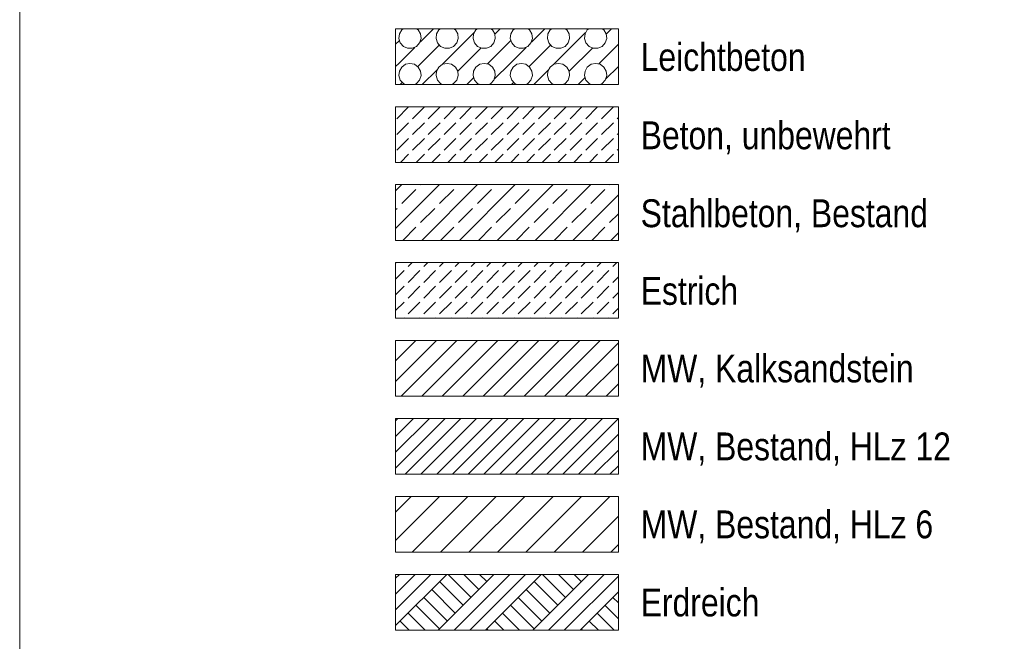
# Model space of a CAD drawing. Header units: metres. Extents: x 0 to 334, y 0 to 60.
# Tile 8 of 72: x 15.3 to 19.72, y 8.01 to 10.8. Entities that reach past the tile are written whole.
import ezdxf

# ---------------------------------------------------------------- set-up
doc = ezdxf.new("R2010")
doc.units = ezdxf.units.M
doc.header["$MEASUREMENT"] = 0
for name, color, linetype in [('00 Linien_Kreise_Splines', 7, 'Continuous'), ('00 Schraffuren', 7, 'Continuous'), ('Neubau_00 Schraffuren', 7, 'Continuous'), ('Neubau_90 Allgemein Beschriftung', 7, 'Continuous')]:
    doc.layers.add(name, color=color, linetype=linetype)
doc.styles.add('ERSTELLTER_STIL_1', font='ARIALN.TTF')

# ---------------------------------------------------------------- blocks, each defined once
blk = doc.blocks.new('*X7')
at = {"layer": 'Neubau_00 Schraffuren', "color": 7, "linetype": 'Continuous', "lineweight": 13}
for p, q in [((17.0128, 10.7501), (17.0024, 10.7321)), ((17.0201, 10.7554), (17.0128, 10.7501)), ((17.0872, 10.7501), (17.0799, 10.7554)), ((17.0976, 10.7321), (17.0872, 10.7501)), ((17.0951, 10.6951), (17.1554, 10.7554)), ((17.1795, 10.7501), (17.1691, 10.7321)), ((17.1868, 10.7554), (17.1795, 10.7501)), ((17.2538, 10.7501), (17.2465, 10.7554)), ((17.252, 10.752), (17.2554, 10.7554)), ((17.2642, 10.7321), (17.2538, 10.7501)), ((17.3462, 10.7501), (17.3358, 10.7321)), ((17.3535, 10.7554), (17.3462, 10.7501)), ((17.4205, 10.7501), (17.4132, 10.7554)), ((17.4309, 10.7321), (17.4205, 10.7501)), ((17.4312, 10.7312), (17.4554, 10.7554)), ((17.5128, 10.7501), (17.5024, 10.7321)), ((17.5201, 10.7554), (17.5128, 10.7501)), ((17.5872, 10.7501), (17.5799, 10.7554)), ((17.5976, 10.7321), (17.5872, 10.7501)), ((17.5951, 10.6951), (17.6554, 10.7554)), ((17.6795, 10.7501), (17.6691, 10.7321)), ((17.6868, 10.7554), (17.6795, 10.7501)), ((17.7538, 10.7501), (17.7465, 10.7554)), ((17.752, 10.752), (17.7554, 10.7554)), ((17.7642, 10.7321), (17.7538, 10.7501)), ((17.8462, 10.7501), (17.8358, 10.7321)), ((17.8535, 10.7554), (17.8462, 10.7501)), ((17.9205, 10.7501), (17.9132, 10.7554)), ((17.9309, 10.7321), (17.9205, 10.7501)), ((17.9312, 10.7312), (17.9554, 10.7554)), ((16.9857, 10.6857), (17, 10.7)), ((17, 10.7), (17.0022, 10.7022)), ((17.0024, 10.7321), (17.0003, 10.7114)), ((17.0003, 10.7114), (17.0067, 10.6917)), ((17.0933, 10.6917), (17.0997, 10.7114)), ((17.0997, 10.7114), (17.0976, 10.7321)), ((17.1691, 10.7321), (17.1669, 10.7114)), ((17.1669, 10.7114), (17.1734, 10.6917)), ((17.1951, 10.5951), (17.3382, 10.7382)), ((17.26, 10.6917), (17.2664, 10.7114)), ((17.2664, 10.7114), (17.2642, 10.7321)), ((17.3358, 10.7321), (17.3336, 10.7114)), ((17.3336, 10.7114), (17.34, 10.6917)), ((17.3978, 10.5978), (17.5, 10.7)), ((17.4266, 10.6917), (17.4331, 10.7114)), ((17.4331, 10.7114), (17.4309, 10.7321)), ((17.5, 10.7), (17.5022, 10.7022)), ((17.5024, 10.7321), (17.5003, 10.7114)), ((17.5003, 10.7114), (17.5067, 10.6917)), ((17.5933, 10.6917), (17.5997, 10.7114)), ((17.5997, 10.7114), (17.5976, 10.7321)), ((17.6691, 10.7321), (17.6669, 10.7114)), ((17.6669, 10.7114), (17.6734, 10.6917)), ((17.6951, 10.5951), (17.8382, 10.7382)), ((17.76, 10.6917), (17.7664, 10.7114)), ((17.7664, 10.7114), (17.7642, 10.7321)), ((17.8358, 10.7321), (17.8336, 10.7114)), ((17.8336, 10.7114), (17.84, 10.6917)), ((17.9266, 10.6917), (17.9331, 10.7114)), ((17.9331, 10.7114), (17.9309, 10.7321)), ((17, 10.6), (17.0715, 10.6715)), ((17.0067, 10.6917), (17.0206, 10.6762)), ((17.0206, 10.6762), (17.0396, 10.6678)), ((17.0396, 10.6678), (17.0604, 10.6678)), ((17.0604, 10.6678), (17.0794, 10.6762)), ((17.0794, 10.6762), (17.0933, 10.6917)), ((17.0854, 10.5854), (17.1813, 10.6813)), ((17.1734, 10.6917), (17.1873, 10.6762)), ((17.1873, 10.6762), (17.2063, 10.6678)), ((17.2063, 10.6678), (17.2271, 10.6678)), ((17.2271, 10.6678), (17.2461, 10.6762)), ((17.2461, 10.6762), (17.26, 10.6917)), ((17.2645, 10.5645), (17.3688, 10.6688)), ((17.34, 10.6917), (17.3539, 10.6762)), ((17.3539, 10.6762), (17.3729, 10.6678)), ((17.3729, 10.6678), (17.3937, 10.6678)), ((17.3937, 10.6678), (17.4127, 10.6762)), ((17.4127, 10.6762), (17.4266, 10.6917)), ((17.5, 10.6), (17.5715, 10.6715)), ((17.5067, 10.6917), (17.5206, 10.6762)), ((17.5206, 10.6762), (17.5396, 10.6678)), ((17.5396, 10.6678), (17.5604, 10.6678)), ((17.5604, 10.6678), (17.5794, 10.6762)), ((17.5794, 10.6762), (17.5933, 10.6917)), ((17.5854, 10.5854), (17.6813, 10.6813)), ((17.6734, 10.6917), (17.6873, 10.6762)), ((17.6873, 10.6762), (17.7063, 10.6678)), ((17.7063, 10.6678), (17.7271, 10.6678)), ((17.7271, 10.6678), (17.7461, 10.6762)), ((17.7461, 10.6762), (17.76, 10.6917)), ((17.7645, 10.5645), (17.8688, 10.6688)), ((17.84, 10.6917), (17.8539, 10.6762)), ((17.8539, 10.6762), (17.8729, 10.6678)), ((17.8729, 10.6678), (17.8937, 10.6678)), ((17.8937, 10.6678), (17.9127, 10.6762)), ((17.8978, 10.5978), (17.9857, 10.6857)), ((17.9127, 10.6762), (17.9266, 10.6917)), ((16.9857, 10.5857), (17, 10.6)), ((17.0024, 10.5655), (17.0003, 10.5448)), ((17.0128, 10.5835), (17.0024, 10.5655)), ((17.0297, 10.5957), (17.0128, 10.5835)), ((17.05, 10.6), (17.0297, 10.5957)), ((17.0703, 10.5957), (17.05, 10.6)), ((17.0872, 10.5835), (17.0703, 10.5957)), ((17.0976, 10.5655), (17.0872, 10.5835)), ((17.0997, 10.5448), (17.0976, 10.5655)), ((17.1054, 10.5054), (17.1715, 10.5715)), ((17.1691, 10.5655), (17.1669, 10.5448)), ((17.1795, 10.5835), (17.1691, 10.5655)), ((17.1963, 10.5957), (17.1795, 10.5835)), ((17.2167, 10.6), (17.1963, 10.5957)), ((17.237, 10.5957), (17.2167, 10.6)), ((17.2538, 10.5835), (17.237, 10.5957)), ((17.2642, 10.5655), (17.2538, 10.5835)), ((17.2664, 10.5448), (17.2642, 10.5655)), ((17.3358, 10.5655), (17.3336, 10.5448)), ((17.3462, 10.5835), (17.3358, 10.5655)), ((17.363, 10.5957), (17.3462, 10.5835)), ((17.3833, 10.6), (17.363, 10.5957)), ((17.4037, 10.5957), (17.3833, 10.6)), ((17.4205, 10.5835), (17.4037, 10.5957)), ((17.4309, 10.5655), (17.4205, 10.5835)), ((17.4285, 10.5285), (17.5, 10.6)), ((17.4331, 10.5448), (17.4309, 10.5655)), ((17.5024, 10.5655), (17.5003, 10.5448)), ((17.5128, 10.5835), (17.5024, 10.5655)), ((17.5297, 10.5957), (17.5128, 10.5835)), ((17.55, 10.6), (17.5297, 10.5957)), ((17.5703, 10.5957), (17.55, 10.6)), ((17.5872, 10.5835), (17.5703, 10.5957)), ((17.5976, 10.5655), (17.5872, 10.5835)), ((17.5997, 10.5448), (17.5976, 10.5655)), ((17.6054, 10.5054), (17.6715, 10.5715)), ((17.6691, 10.5655), (17.6669, 10.5448)), ((17.6795, 10.5835), (17.6691, 10.5655)), ((17.6963, 10.5957), (17.6795, 10.5835)), ((17.7167, 10.6), (17.6963, 10.5957)), ((17.737, 10.5957), (17.7167, 10.6)), ((17.7538, 10.5835), (17.737, 10.5957)), ((17.7642, 10.5655), (17.7538, 10.5835)), ((17.7664, 10.5448), (17.7642, 10.5655)), ((17.8358, 10.5655), (17.8336, 10.5448)), ((17.8462, 10.5835), (17.8358, 10.5655)), ((17.863, 10.5957), (17.8462, 10.5835)), ((17.8833, 10.6), (17.863, 10.5957)), ((17.9037, 10.5957), (17.8833, 10.6)), ((17.9205, 10.5835), (17.9037, 10.5957)), ((17.9309, 10.5655), (17.9205, 10.5835)), ((17.9285, 10.5285), (17.9857, 10.5857)), ((17.9331, 10.5448), (17.9309, 10.5655)), ((17.0003, 10.5448), (17.0067, 10.525)), ((17.0067, 10.525), (17.0206, 10.5095)), ((17.0794, 10.5095), (17.0933, 10.525)), ((17.0933, 10.525), (17.0997, 10.5448)), ((17.1669, 10.5448), (17.1734, 10.525)), ((17.1734, 10.525), (17.1873, 10.5095)), ((17.2461, 10.5095), (17.26, 10.525)), ((17.26, 10.525), (17.2664, 10.5448)), ((17.3054, 10.5054), (17.3355, 10.5355)), ((17.3336, 10.5448), (17.34, 10.525)), ((17.34, 10.525), (17.3539, 10.5095)), ((17.4127, 10.5095), (17.4266, 10.525)), ((17.4266, 10.525), (17.4331, 10.5448)), ((17.5003, 10.5448), (17.5067, 10.525)), ((17.5067, 10.525), (17.5206, 10.5095)), ((17.5794, 10.5095), (17.5933, 10.525)), ((17.5933, 10.525), (17.5997, 10.5448)), ((17.6669, 10.5448), (17.6734, 10.525)), ((17.6734, 10.525), (17.6873, 10.5095)), ((17.7461, 10.5095), (17.76, 10.525)), ((17.76, 10.525), (17.7664, 10.5448)), ((17.8054, 10.5054), (17.8355, 10.5355)), ((17.8336, 10.5448), (17.84, 10.525)), ((17.84, 10.525), (17.8539, 10.5095)), ((17.9127, 10.5095), (17.9266, 10.525)), ((17.9266, 10.525), (17.9331, 10.5448)), ((17.0054, 10.5054), (17.0146, 10.5146)), ((17.0206, 10.5095), (17.0299, 10.5054)), ((17.0701, 10.5054), (17.0794, 10.5095)), ((17.1873, 10.5095), (17.1965, 10.5054)), ((17.2368, 10.5054), (17.2461, 10.5095)), ((17.3539, 10.5095), (17.3632, 10.5054)), ((17.4035, 10.5054), (17.4127, 10.5095)), ((17.5054, 10.5054), (17.5146, 10.5146)), ((17.5206, 10.5095), (17.5299, 10.5054)), ((17.5701, 10.5054), (17.5794, 10.5095)), ((17.6873, 10.5095), (17.6965, 10.5054)), ((17.7368, 10.5054), (17.7461, 10.5095)), ((17.8539, 10.5095), (17.8632, 10.5054)), ((17.9035, 10.5054), (17.9127, 10.5095))]:
    blk.add_line(p, q, dxfattribs=at)

msp = doc.modelspace()

# ---------------------------------------------------------------- hatches: boundary and pattern name
at = {"layer": '00 Schraffuren', "linetype": 'Continuous', "lineweight": 18, "true_color": 0x1f1f1f}
h = msp.add_hatch(dxfattribs=at)
h.set_pattern_fill('Beton_Stahlbeton_0002', color=250, style=0, pattern_type=2)
h.set_pattern_definition([(45, (0, 0), (-0.0848528, 0.0848528), []), (45, (-0.04243, 0.04243), (-0.0848528, 0.0848528), [0.09, -0.03])])
h.paths.add_polyline_path([(16.9857, 9.8054), (17.9857, 9.8054), (17.9857, 10.0554), (16.9857, 10.0554)])
h = msp.add_hatch(dxfattribs=at)
h.set_pattern_fill('Hochlochziegel_0002', color=250, style=0, pattern_type=2)
h.set_pattern_definition([(45, (0, 0), (-0.03535534, 0.03535534), [])])
h.paths.add_polyline_path([(16.9857, 9.0054), (17.9857, 9.0054), (17.9857, 8.7554), (16.9857, 8.7554)])
h = msp.add_hatch(dxfattribs=at)
h.set_pattern_fill('Mauerziegel_0002', color=250, style=0, pattern_type=2)
h.set_pattern_definition([(45, (0, 0), (-0.0636396, 0.0636396), [])])
h.paths.add_polyline_path([(16.9857, 8.6554), (17.9857, 8.6554), (17.9857, 8.4054), (16.9857, 8.4054)])
at = {"layer": 'Neubau_00 Schraffuren', "linetype": 'Continuous', "lineweight": 13}
h = msp.add_hatch(dxfattribs=at)
h.set_pattern_fill('Beton_unbewehrt_0002', style=0, pattern_type=2)
h.set_pattern_definition([(45, (17.48572, 10.28042), (-0.07071, 0.07071), [0.075, -0.025]), (45, (17.48572, 10.35113), (-0.07071, 0.07071), [0.075, -0.025])])
h.paths.add_polyline_path([(16.9857, 10.1554), (17.9857, 10.1554), (17.9857, 10.4054), (16.9857, 10.4054)])
h = msp.add_hatch(dxfattribs=at)
h.set_pattern_fill('Beton_unbewehrt_0002', style=0, pattern_type=2)
h.set_pattern_definition([(45, (0, 0), (-0.0707107, 0.0707107), [0.075, -0.025]), (45, (3e-17, 0.07071), (-0.0707107, 0.0707107), [0.075, -0.025])])
h.paths.add_polyline_path([(16.9857, 9.4554), (17.9857, 9.4554), (17.9857, 9.7054), (16.9857, 9.7054)])
h = msp.add_hatch(dxfattribs=at)
h.set_pattern_fill('MW_Kalksandstein_0002', style=0, pattern_type=2)
h.set_pattern_definition([(45, (0, 0), (-0.04596194, 0.04596194), [])])
h.paths.add_polyline_path([(16.9857, 9.3554), (17.9857, 9.3554), (17.9857, 9.1054), (16.9857, 9.1054)])
at = {"layer": 'Neubau_00 Schraffuren', "linetype": 'Continuous', "lineweight": 18, "true_color": 0xa88f73}
h = msp.add_hatch(dxfattribs=at)
h.set_pattern_fill('Natur_Boden_gewachsen_0002', color=33, style=0, pattern_type=2)
h.set_pattern_definition([(45, (0, 0), (-0.106066, 0.106066), []), (45, (-0.03536, 0.03536), (-0.212132, 0.212132), []), (45, (-0.0707, 0.0707), (-0.212132, 0.212132), []), (135, (-0.106066, 0.106066), (0.03535534, 0.03535534), [0.15, -0.15])])
h.paths.add_polyline_path([(16.9857, 8.3054), (17.9857, 8.3054), (17.9857, 8.0554), (16.9857, 8.0554)])

# ---------------------------------------------------------------- linework, layer by layer
at = {"layer": '00 Linien_Kreise_Splines', "color": 30, "linetype": 'Continuous', "lineweight": 18, "true_color": 0xff7300}
msp.add_line((15.2979, 0), (15.2979, 19.7875), dxfattribs=at)
at = {"layer": '00 Schraffuren', "color": 7, "linetype": 'Continuous', "lineweight": 18, "flags": 128}
for points in [[(16.9857, 9.8054), (17.9857, 9.8054), (17.9857, 10.0554), (16.9857, 10.0554)], [(16.9857, 9.0054), (17.9857, 9.0054), (17.9857, 8.7554), (16.9857, 8.7554)], [(16.9857, 8.6554), (17.9857, 8.6554), (17.9857, 8.4054), (16.9857, 8.4054)]]:
    msp.add_lwpolyline(points, close=True, dxfattribs=at)
at = {"layer": 'Neubau_00 Schraffuren', "color": 7, "linetype": 'Continuous', "lineweight": 18, "flags": 128}
for points in [[(16.9857, 10.5054), (17.9857, 10.5054), (17.9857, 10.7554), (16.9857, 10.7554)], [(16.9857, 10.1554), (17.9857, 10.1554), (17.9857, 10.4054), (16.9857, 10.4054)], [(16.9857, 9.4554), (17.9857, 9.4554), (17.9857, 9.7054), (16.9857, 9.7054)], [(16.9857, 9.3554), (17.9857, 9.3554), (17.9857, 9.1054), (16.9857, 9.1054)]]:
    msp.add_lwpolyline(points, close=True, dxfattribs=at)
at = {"layer": 'Neubau_00 Schraffuren', "color": 7, "linetype": 'Continuous', "lineweight": 13, "flags": 128}
msp.add_lwpolyline([(16.9857, 8.3054), (17.9857, 8.3054), (17.9857, 8.0554), (16.9857, 8.0554)], close=True, dxfattribs=at)

# ---------------------------------------------------------------- block references
at = {"layer": 'Neubau_00 Schraffuren', "color": 7, "linetype": 'Continuous', "lineweight": 13}
msp.add_blockref('*X7', (0, 0), dxfattribs=at)

# ---------------------------------------------------------------- texts
at = {"layer": 'Neubau_90 Allgemein Beschriftung', "color": 7, "linetype": 'Continuous', "lineweight": 13, "char_height": 0.125, "attachment_point": 7, "style": 'ERSTELLTER_STIL_1'}
for s, insert in [('\\A1;{\\pql;\\fArial Narrow|b0|i0|c0|p0;\\W1.000000;Leichtbeton}', (18.0857, 10.5642)), ('\\A1;{\\pql;\\fArial Narrow|b0|i0|c0|p0;\\W1.000000;Beton, unbewehrt}', (18.0857, 10.1912)), ('\\A1;{\\pql;\\fArial Narrow|b0|i0|c0|p0;\\W1.000000;Stahlbeton, Bestand}', (18.0857, 9.8412)), ('\\A1;{\\pql;\\fArial Narrow|b0|i0|c0|p0;\\W1.000000;Estrich}', (18.0857, 9.5142)), ('\\A1;{\\pql;\\fArial Narrow|b0|i0|c0|p0;\\W1.000000;MW, \\fArial Narrow|b0|i0|c0|p0;\\W1.000000;Kalksandstein}', (18.0857, 9.1446)), ('\\A1;{\\pql;\\fArial Narrow|b0|i0|c0|p0;\\W1.000000;MW, \\fArial Narrow|b0|i0|c0|p0;\\W1.000000;Bestand, HLz 12}', (18.0857, 8.7946)), ('\\A1;{\\pql;\\fArial Narrow|b0|i0|c0|p0;\\W1.000000;MW, \\fArial Narrow|b0|i0|c0|p0;\\W1.000000;Bestand, HLz 6}', (18.0857, 8.4446)), ('\\A1;{\\pql;\\fArial Narrow|b0|i0|c0|p0;\\W1.000000;Erdreich}', (18.0857, 8.1154))]:
    msp.add_mtext(s, dxfattribs=dict(at, insert=insert))

doc.saveas('drawing.dxf')
